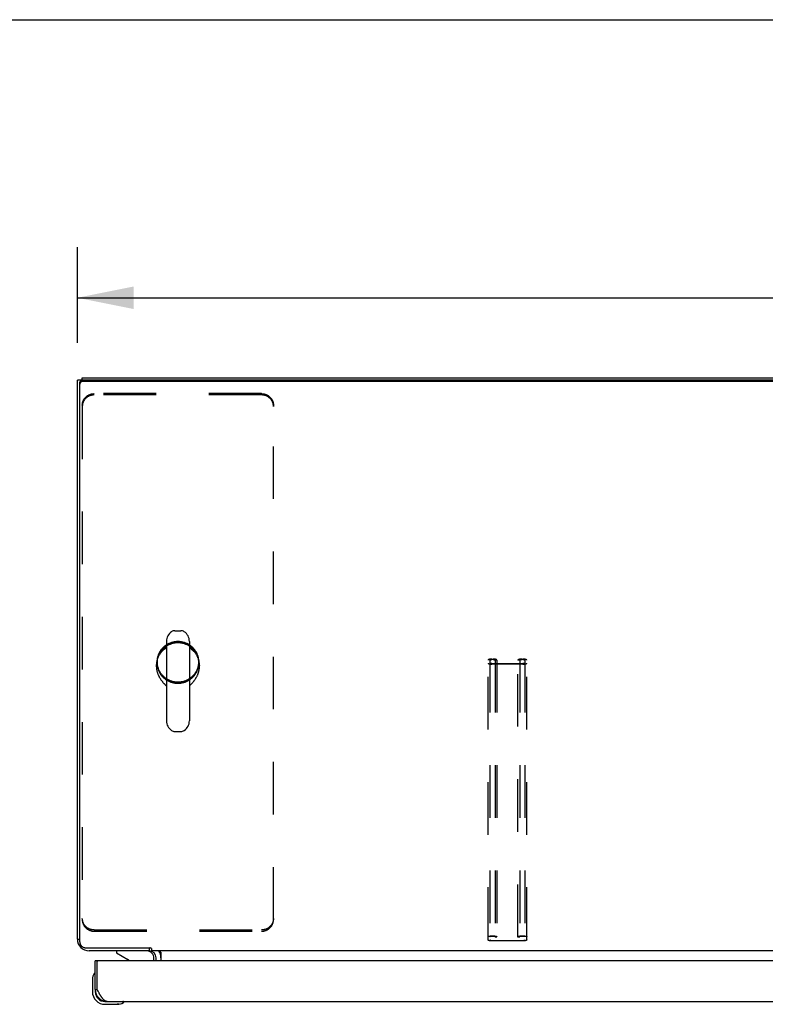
# Model space of a CAD drawing. Header units: inches. Extents: x 0 to 200, y 0 to 130.
# Tile 61 of 91: x 31 to 47, y 109 to 130. Entities that reach past the tile are written whole.
import ezdxf

# ---------------------------------------------------------------- set-up
doc = ezdxf.new("R2010")
doc.units = ezdxf.units.IN
doc.header["$LTSCALE"] = 11.011777
doc.header["$MEASUREMENT"] = 0
doc.linetypes.add('HIDDEN', pattern=[0.2, 0.1, -0.1])
doc.layers.get('0').update_dxf_attribs({"linetype": 'CONTINUOUS'})
for name, color, linetype in [('02___PRT_ALL_AXES', 7, 'CONTINUOUS'), ('DEFAULT_2', 8, 'HIDDEN'), ('DIMENSIONS', 7, 'CONTINUOUS')]:
    doc.layers.add(name, color=color, linetype=linetype)
doc.styles.get("Standard").update_dxf_attribs({"font": 'arial.ttf'})
doc.dimstyles.new('DIMSTYLE_1', dxfattribs={"dimtxt": 0.883298, "dimasz": 1.17773, "dimexe": 0.09, "dimexo": 0.07, "dimgap": 0.0375, "dimtad": 0, "dimtih": 1, "dimtoh": 1, "dimzin": 4, "dimdsep": 46, "dimtxsty": 'Standard', "dimblk": '_FILLED', "dimblk1": '_FILLED', "dimblk2": '_FILLED', "dimcen": 0.09, "dimazin": 1, "dimtfac": 1, "dimtofl": 0, "dimtmove": 0, "dimatfit": 3, "dimldrblk": '_FILLED', "dimfxl": 0, "dimtolj": 1, "dimtzin": 4, "dimarcsym": 0})

# ---------------------------------------------------------------- blocks, each defined once
blk = doc.blocks.new('_FILLED')
at = {"color": 0, "linetype": 'ByBlock'}
blk.add_solid([(0, 0), (-1, 0.2), (-1, -0.2)], dxfattribs=at)
blk = doc.blocks.new('*D9')
at = {"layer": 'DIMENSIONS', "color": 2, "linetype": 'Continuous'}
for p, q in [((32.413, 122.785), (32.413, 124.788)), ((92.413, 122.785), (92.413, 124.788)), ((32.413, 123.728), (60.428, 123.728)), ((92.413, 123.728), (64.398, 123.728))]:
    blk.add_line(p, q, dxfattribs=at)
at = {"layer": 'DIMENSIONS', "color": 2, "linetype": 'Continuous', "xscale": 1.1777301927, "yscale": 1.1777301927, "zscale": 1.1777301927, "rotation": 180}
blk.add_blockref('_FILLED', (32.413, 123.728), dxfattribs=at)
at = {"layer": 'DIMENSIONS', "color": 2, "linetype": 'Continuous', "xscale": 1.1777301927, "yscale": 1.1777301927, "zscale": 1.1777301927}
blk.add_blockref('_FILLED', (92.413, 123.728), dxfattribs=at)
at = {"layer": 'DIMENSIONS', "color": 2, "linetype": 'Continuous', "insert": (62.413, 124.17), "char_height": 0.8833, "width": 3.08662, "attachment_point": 2, "line_spacing_factor": 0.9}
blk.add_mtext('60.00', dxfattribs=at)

msp = doc.modelspace()

# ---------------------------------------------------------------- linework, layer by layer
at = {"color": 7, "linetype": 'Continuous'}
for p, q in [((0, 129.55), (200.214, 129.55)), ((32.517, 122.002), (32.517, 122.052)), ((32.51, 122), (32.413, 122)), ((32.465, 110.239), (32.465, 121.944)), ((92.301, 121.975), (32.525, 121.975)), ((34.453, 116.756), (34.581, 116.756)), ((34.276, 116.533), (34.276, 114.87)), ((34.759, 116.533), (34.759, 114.87)), ((34.065, 116.029), (34.065, 116.019)), ((34.969, 116.029), (34.969, 116.019)), ((34.759, 115.6), (34.767, 115.608)), ((34.453, 114.648), (34.581, 114.648)), ((32.413, 110.299), (32.465, 110.299)), ((32.459, 110.156), (32.484, 110.175)), ((32.59, 110.118), (33.929, 110.118)), ((33.913, 110.118), (33.913, 110.052)), ((33.966, 110.103), (33.966, 110.052)), ((33.23, 110.052), (33.23, 110.013)), ((33.23, 110.013), (33.468, 109.875)), ((90.861, 110.052), (33.966, 110.052)), ((34.017, 109.848), (34.017, 109.895)), ((34.163, 110.023), (34.163, 109.848)), ((32.85, 109.848), (32.788, 109.848)), ((32.775, 109.589), (32.775, 109.589)), ((32.728, 109.454), (32.728, 109.197)), ((32.788, 109.241), (32.788, 109.197)), ((32.788, 109.241), (32.83, 109.241)), ((32.991, 108.994), (33.035, 108.994)), ((32.991, 108.934), (33.248, 108.934)), ((33.285, 108.937), (33.248, 108.934)), ((33.376, 108.979), (33.38, 108.98)), ((33.38, 108.98), (33.381, 108.981))]:
    msp.add_line(p, q, dxfattribs=at)
at = {"color": 3, "linetype": 'Continuous'}
for p, q in [((32.517, 122.052), (92.309, 122.052)), ((32.413, 110.299), (32.413, 122)), ((92.301, 122.002), (32.525, 122.002)), ((33.917, 110.052), (32.66, 110.052)), ((34.059, 109.848), (34.059, 109.91)), ((32.788, 109.241), (32.788, 109.848)), ((32.83, 109.241), (32.83, 109.828)), ((61.414, 109.848), (32.85, 109.848)), ((32.837, 109.228), (32.83, 109.241)), ((32.847, 109.21), (32.837, 109.228)), ((32.853, 109.197), (32.847, 109.21)), ((32.86, 109.185), (32.853, 109.197)), ((32.867, 109.173), (32.86, 109.185)), ((33.035, 108.994), (61.229, 108.994))]:
    msp.add_line(p, q, dxfattribs=at)
for points in [[(32.465, 121.944), (32.465, 121.949), (32.466, 121.953), (32.467, 121.958), (32.468, 121.962), (32.47, 121.967), (32.472, 121.971), (32.474, 121.975), (32.477, 121.978), (32.48, 121.982), (32.483, 121.985), (32.486, 121.988), (32.49, 121.991), (32.494, 121.994), (32.498, 121.996), (32.502, 121.998), (32.507, 122), (32.511, 122.001), (32.516, 122.002), (32.52, 122.002), (32.525, 122.002)], [(33.035, 108.994), (33.031, 108.994), (33.028, 108.995), (33.025, 108.995), (33.022, 108.996), (33.018, 108.996), (33.015, 108.997), (33.012, 108.998), (33.008, 108.999), (33.005, 109.001), (33.002, 109.002), (32.998, 109.004), (32.995, 109.006), (32.992, 109.008), (32.989, 109.01), (32.985, 109.012), (32.982, 109.014), (32.979, 109.017), (32.975, 109.02), (32.972, 109.022), (32.969, 109.025), (32.965, 109.028), (32.962, 109.032), (32.959, 109.035), (32.956, 109.039), (32.952, 109.042), (32.949, 109.046), (32.946, 109.05), (32.942, 109.054), (32.939, 109.058), (32.936, 109.062), (32.932, 109.067), (32.929, 109.071), (32.926, 109.076), (32.923, 109.08), (32.919, 109.085), (32.916, 109.09), (32.913, 109.095), (32.909, 109.1), (32.906, 109.105), (32.903, 109.11), (32.899, 109.116), (32.896, 109.121), (32.893, 109.127), (32.89, 109.132), (32.886, 109.138), (32.883, 109.144), (32.88, 109.149), (32.876, 109.155), (32.873, 109.161), (32.87, 109.167), (32.867, 109.173)]]:
    msp.add_lwpolyline(points, dxfattribs=at)
at = {"color": 7, "linetype": 'Continuous'}
for points in [[(32.468, 121.935), (32.467, 121.931), (32.466, 121.927), (32.465, 121.922), (32.465, 121.918)], [(32.525, 121.975), (32.52, 121.975), (32.516, 121.975), (32.511, 121.974), (32.507, 121.973), (32.502, 121.971), (32.498, 121.969), (32.494, 121.967), (32.49, 121.964), (32.486, 121.962), (32.483, 121.958), (32.48, 121.955), (32.477, 121.952), (32.474, 121.948), (32.472, 121.944), (32.47, 121.94), (32.468, 121.935)], [(34.18, 116.322), (34.172, 116.313), (34.165, 116.304), (34.157, 116.294), (34.15, 116.285), (34.143, 116.275), (34.136, 116.265), (34.13, 116.255), (34.124, 116.245), (34.118, 116.234), (34.112, 116.224), (34.107, 116.213), (34.102, 116.202), (34.097, 116.191), (34.093, 116.18), (34.089, 116.169), (34.085, 116.158), (34.082, 116.146), (34.079, 116.135), (34.076, 116.123), (34.073, 116.112), (34.071, 116.1), (34.069, 116.088), (34.068, 116.076), (34.067, 116.065), (34.066, 116.053), (34.065, 116.041), (34.065, 116.029)], [(34.179, 116.32), (34.187, 116.329), (34.208, 116.351), (34.231, 116.372), (34.255, 116.391), (34.276, 116.405)], [(34.276, 116.4), (34.273, 116.398), (34.263, 116.392), (34.253, 116.385), (34.243, 116.378), (34.234, 116.371), (34.224, 116.363), (34.215, 116.355), (34.206, 116.347), (34.197, 116.339), (34.189, 116.33), (34.18, 116.322)], [(34.759, 116.405), (34.779, 116.391), (34.804, 116.372), (34.827, 116.351), (34.848, 116.329), (34.855, 116.32)], [(34.862, 116.313), (34.854, 116.322), (34.846, 116.33), (34.837, 116.339), (34.828, 116.347), (34.819, 116.355), (34.81, 116.363), (34.801, 116.371), (34.791, 116.378), (34.781, 116.385), (34.771, 116.392), (34.761, 116.398), (34.759, 116.4)], [(34.969, 116.029), (34.969, 116.041), (34.969, 116.053), (34.968, 116.065), (34.967, 116.076), (34.965, 116.088), (34.963, 116.1), (34.961, 116.112), (34.959, 116.123), (34.956, 116.135), (34.953, 116.146), (34.949, 116.158), (34.946, 116.169), (34.942, 116.18), (34.937, 116.191), (34.933, 116.202), (34.928, 116.213), (34.922, 116.224), (34.917, 116.234), (34.911, 116.245), (34.905, 116.255), (34.898, 116.265), (34.892, 116.275), (34.885, 116.285), (34.877, 116.294), (34.87, 116.304), (34.862, 116.313)], [(34.065, 116.019), (34.065, 116.009), (34.066, 115.998), (34.066, 115.987), (34.067, 115.976), (34.069, 115.965), (34.07, 115.954), (34.072, 115.943), (34.074, 115.932), (34.076, 115.921), (34.079, 115.91), (34.082, 115.899), (34.085, 115.889), (34.088, 115.878), (34.092, 115.867), (34.095, 115.857), (34.099, 115.846), (34.104, 115.836), (34.108, 115.826), (34.113, 115.815), (34.118, 115.805), (34.123, 115.796), (34.128, 115.786), (34.133, 115.776), (34.139, 115.767), (34.144, 115.758), (34.15, 115.749), (34.156, 115.74), (34.162, 115.731), (34.168, 115.722), (34.174, 115.714), (34.18, 115.706), (34.186, 115.698), (34.192, 115.69), (34.198, 115.683), (34.205, 115.675), (34.211, 115.668), (34.217, 115.661), (34.223, 115.654), (34.229, 115.648), (34.235, 115.642), (34.241, 115.636), (34.246, 115.63), (34.252, 115.624), (34.257, 115.619), (34.262, 115.613), (34.267, 115.608), (34.272, 115.604), (34.276, 115.6)], [(34.767, 115.608), (34.772, 115.613), (34.777, 115.619), (34.783, 115.624), (34.788, 115.63), (34.794, 115.636), (34.8, 115.642), (34.806, 115.648), (34.812, 115.654), (34.818, 115.661), (34.824, 115.668), (34.83, 115.675), (34.836, 115.683), (34.842, 115.69), (34.848, 115.698), (34.855, 115.706), (34.861, 115.714), (34.867, 115.722), (34.873, 115.731), (34.879, 115.74), (34.885, 115.749), (34.89, 115.758), (34.896, 115.767), (34.901, 115.776), (34.907, 115.786), (34.912, 115.796), (34.917, 115.805), (34.922, 115.815), (34.926, 115.826), (34.931, 115.836), (34.935, 115.846), (34.939, 115.857), (34.943, 115.867), (34.946, 115.878), (34.95, 115.889), (34.953, 115.899), (34.956, 115.91), (34.958, 115.921), (34.961, 115.932), (34.963, 115.943), (34.964, 115.954), (34.966, 115.965), (34.967, 115.976), (34.968, 115.987), (34.969, 115.998), (34.969, 116.009), (34.969, 116.019)], [(32.465, 110.239), (32.466, 110.23), (32.466, 110.222), (32.468, 110.213), (32.47, 110.205), (32.473, 110.197), (32.477, 110.189), (32.481, 110.181), (32.485, 110.173), (32.49, 110.166), (32.496, 110.16), (32.502, 110.153), (32.508, 110.148), (32.515, 110.142), (32.523, 110.137), (32.53, 110.133), (32.538, 110.129), (32.547, 110.126), (32.555, 110.123), (32.564, 110.121), (32.572, 110.119), (32.581, 110.118), (32.59, 110.118)], [(33.948, 110.11), (33.947, 110.11), (33.945, 110.11), (33.944, 110.11), (33.943, 110.111), (33.941, 110.111), (33.939, 110.112), (33.937, 110.113), (33.935, 110.114), (33.934, 110.115), (33.932, 110.116), (33.93, 110.117), (33.929, 110.118)], [(33.966, 110.103), (33.964, 110.104), (33.963, 110.105), (33.961, 110.106), (33.96, 110.107), (33.958, 110.108), (33.957, 110.108), (33.955, 110.109), (33.954, 110.109), (33.953, 110.109), (33.951, 110.109), (33.948, 110.11)], [(34.143, 110.036), (34.141, 110.041), (34.139, 110.043), (34.138, 110.045), (34.137, 110.046), (34.135, 110.048), (34.134, 110.049), (34.132, 110.051), (34.13, 110.051), (34.129, 110.052), (34.128, 110.052), (34.126, 110.052)], [(34.163, 110.023), (34.162, 110.023), (34.16, 110.023), (34.158, 110.023), (34.156, 110.024), (34.155, 110.025), (34.153, 110.026), (34.151, 110.027), (34.149, 110.029), (34.148, 110.03), (34.146, 110.032), (34.145, 110.034), (34.143, 110.036)], [(32.775, 109.589), (32.774, 109.588), (32.774, 109.586), (32.773, 109.583)], [(33.381, 108.981), (33.383, 108.981), (33.383, 108.981)]]:
    msp.add_lwpolyline(points, dxfattribs=at)
for centre, radius, start, end in [((34.517, 116.533), 0.241, 123.1848, 180), ((34.453, 116.631), 0.125, 90, 123.1848), ((34.581, 116.631), 0.125, 56.8152, 90), ((34.517, 116.533), 0.241, 0, 56.8152), ((34.517, 114.87), 0.241, 180, 236.8152), ((34.517, 114.87), 0.241, 303.1848, 360), ((34.453, 114.773), 0.125, 236.8152, 270), ((34.581, 114.773), 0.125, 270, 303.1848), ((33.86, 109.895), 0.157, 0, 90), ((33.917, 109.91), 0.246, 0, 35.3371), ((33.418, 109.789), 0.1, 36.5468, 59.908), ((32.978, 109.454), 0.25, 149.1101, 180), ((32.777, 109.574), 0.015, 96.3796, 149.1101), ((32.773, 109.574), 0.015, 0, 83.6204), ((32.991, 109.197), 0.263, 180, 270), ((32.991, 109.197), 0.203, 180, 270), ((33.248, 109.184), 0.25, 270, 300.8899), ((33.368, 108.979), 0.015, 6.3796, 90), ((33.368, 108.983), 0.015, 300.8899, 353.6204)]:
    msp.add_arc(centre, radius, start, end, dxfattribs=at)
at = {"color": 3, "linetype": 'Continuous'}
for centre, radius, start, end in [((32.66, 110.299), 0.246, 180, 270), ((33.917, 109.91), 0.142, 0, 90), ((32.85, 109.828), 0.02, 90, 180), ((33.035, 109.241), 0.246, 180, 270)]:
    msp.add_arc(centre, radius, start, end, dxfattribs=at)
at = {"layer": '02___PRT_ALL_AXES', "color": 8, "linetype": 'HIDDEN'}
for p, q in [((34.08, 116.106), (34.08, 116.079)), ((34.955, 116.106), (34.955, 116.079))]:
    msp.add_line(p, q, dxfattribs=at)
for points in [[(34.517, 116.529), (34.502, 116.529), (34.487, 116.528), (34.471, 116.526), (34.456, 116.525), (34.441, 116.522), (34.426, 116.52), (34.411, 116.516), (34.397, 116.512), (34.382, 116.508), (34.368, 116.503), (34.353, 116.498), (34.339, 116.492), (34.325, 116.486), (34.312, 116.479), (34.298, 116.472), (34.285, 116.465), (34.273, 116.457), (34.26, 116.448), (34.248, 116.439), (34.236, 116.43), (34.224, 116.42), (34.213, 116.41), (34.203, 116.4), (34.192, 116.389), (34.182, 116.378), (34.172, 116.366), (34.163, 116.355), (34.155, 116.343), (34.146, 116.33), (34.138, 116.318), (34.131, 116.305), (34.124, 116.291), (34.118, 116.278), (34.112, 116.265), (34.106, 116.251), (34.101, 116.237), (34.097, 116.223), (34.093, 116.208), (34.089, 116.194), (34.086, 116.18), (34.084, 116.165), (34.082, 116.15), (34.081, 116.136), (34.08, 116.121), (34.08, 116.106)], [(34.517, 116.502), (34.502, 116.502), (34.487, 116.501), (34.471, 116.5), (34.456, 116.498), (34.441, 116.495), (34.426, 116.493), (34.411, 116.489), (34.397, 116.486), (34.382, 116.481), (34.368, 116.476), (34.353, 116.471), (34.339, 116.465), (34.325, 116.459), (34.312, 116.452), (34.298, 116.445), (34.285, 116.438), (34.273, 116.43), (34.26, 116.421), (34.248, 116.412), (34.236, 116.403), (34.224, 116.393), (34.213, 116.383), (34.203, 116.373), (34.192, 116.362), (34.182, 116.351), (34.172, 116.339), (34.163, 116.328), (34.155, 116.316), (34.146, 116.303), (34.138, 116.291), (34.131, 116.278), (34.124, 116.265), (34.118, 116.251), (34.112, 116.238), (34.106, 116.224), (34.101, 116.21), (34.097, 116.196), (34.093, 116.182), (34.089, 116.167), (34.086, 116.153), (34.084, 116.138), (34.082, 116.123), (34.081, 116.109), (34.08, 116.094), (34.08, 116.079)], [(34.955, 116.106), (34.954, 116.121), (34.954, 116.136), (34.952, 116.15), (34.95, 116.165), (34.948, 116.18), (34.945, 116.194), (34.942, 116.208), (34.938, 116.223), (34.933, 116.237), (34.928, 116.251), (34.923, 116.265), (34.917, 116.278), (34.91, 116.291), (34.904, 116.305), (34.896, 116.318), (34.888, 116.33), (34.88, 116.343), (34.871, 116.355), (34.862, 116.366), (34.852, 116.378), (34.842, 116.389), (34.832, 116.4), (34.821, 116.41), (34.81, 116.42), (34.798, 116.43), (34.787, 116.439), (34.774, 116.448), (34.762, 116.457), (34.749, 116.465), (34.736, 116.472), (34.723, 116.479), (34.709, 116.486), (34.695, 116.492), (34.681, 116.498), (34.667, 116.503), (34.652, 116.508), (34.638, 116.512), (34.623, 116.516), (34.608, 116.52), (34.593, 116.522), (34.578, 116.525), (34.563, 116.526), (34.548, 116.528), (34.532, 116.529), (34.517, 116.529)], [(34.955, 116.079), (34.954, 116.094), (34.954, 116.109), (34.952, 116.123), (34.95, 116.138), (34.948, 116.153), (34.945, 116.167), (34.942, 116.182), (34.938, 116.196), (34.933, 116.21), (34.928, 116.224), (34.923, 116.238), (34.917, 116.251), (34.91, 116.265), (34.904, 116.278), (34.896, 116.291), (34.888, 116.303), (34.88, 116.316), (34.871, 116.328), (34.862, 116.339), (34.852, 116.351), (34.842, 116.362), (34.832, 116.373), (34.821, 116.383), (34.81, 116.393), (34.798, 116.403), (34.787, 116.412), (34.774, 116.421), (34.762, 116.43), (34.749, 116.438), (34.736, 116.445), (34.723, 116.452), (34.709, 116.459), (34.695, 116.465), (34.681, 116.471), (34.667, 116.476), (34.652, 116.481), (34.638, 116.486), (34.623, 116.489), (34.608, 116.493), (34.593, 116.495), (34.578, 116.498), (34.563, 116.5), (34.548, 116.501), (34.532, 116.502), (34.517, 116.502)], [(34.08, 116.106), (34.08, 116.091), (34.081, 116.077), (34.082, 116.062), (34.084, 116.047), (34.086, 116.033), (34.089, 116.018), (34.093, 116.004), (34.097, 115.99), (34.101, 115.976), (34.106, 115.962), (34.112, 115.948), (34.118, 115.934), (34.124, 115.921), (34.131, 115.908), (34.138, 115.895), (34.146, 115.882), (34.155, 115.87), (34.163, 115.858), (34.172, 115.846), (34.182, 115.835), (34.192, 115.823), (34.203, 115.813), (34.213, 115.802), (34.224, 115.792), (34.236, 115.782), (34.248, 115.773), (34.26, 115.764), (34.273, 115.756), (34.285, 115.748), (34.298, 115.74), (34.312, 115.733), (34.325, 115.726), (34.339, 115.72), (34.353, 115.714), (34.368, 115.709), (34.382, 115.704), (34.397, 115.7), (34.411, 115.696), (34.426, 115.693), (34.441, 115.69), (34.456, 115.688), (34.471, 115.686), (34.487, 115.685), (34.502, 115.684), (34.517, 115.684)], [(34.08, 116.079), (34.08, 116.065), (34.081, 116.05), (34.082, 116.035), (34.084, 116.02), (34.086, 116.006), (34.089, 115.991), (34.093, 115.977), (34.097, 115.963), (34.101, 115.949), (34.106, 115.935), (34.112, 115.921), (34.118, 115.907), (34.124, 115.894), (34.131, 115.881), (34.138, 115.868), (34.146, 115.855), (34.155, 115.843), (34.163, 115.831), (34.172, 115.819), (34.182, 115.808), (34.192, 115.797), (34.203, 115.786), (34.213, 115.775), (34.224, 115.765), (34.236, 115.756), (34.248, 115.746), (34.26, 115.737), (34.273, 115.729), (34.285, 115.721), (34.298, 115.713), (34.312, 115.706), (34.325, 115.699), (34.339, 115.693), (34.353, 115.687), (34.368, 115.682), (34.382, 115.677), (34.397, 115.673), (34.411, 115.669), (34.426, 115.666), (34.441, 115.663), (34.456, 115.661), (34.471, 115.659), (34.487, 115.658), (34.502, 115.657), (34.517, 115.657)], [(34.517, 115.684), (34.532, 115.684), (34.548, 115.685), (34.563, 115.686), (34.578, 115.688), (34.593, 115.69), (34.608, 115.693), (34.623, 115.696), (34.638, 115.7), (34.652, 115.704), (34.667, 115.709), (34.681, 115.714), (34.695, 115.72), (34.709, 115.726), (34.723, 115.733), (34.736, 115.74), (34.749, 115.748), (34.762, 115.756), (34.774, 115.764), (34.787, 115.773), (34.798, 115.782), (34.81, 115.792), (34.821, 115.802), (34.832, 115.813), (34.842, 115.823), (34.852, 115.835), (34.862, 115.846), (34.871, 115.858), (34.88, 115.87), (34.888, 115.882), (34.896, 115.895), (34.904, 115.908), (34.91, 115.921), (34.917, 115.934), (34.923, 115.948), (34.928, 115.962), (34.933, 115.976), (34.938, 115.99), (34.942, 116.004), (34.945, 116.018), (34.948, 116.033), (34.95, 116.047), (34.952, 116.062), (34.954, 116.077), (34.954, 116.091), (34.955, 116.106)], [(34.517, 115.657), (34.532, 115.657), (34.548, 115.658), (34.563, 115.659), (34.578, 115.661), (34.593, 115.663), (34.608, 115.666), (34.623, 115.669), (34.638, 115.673), (34.652, 115.677), (34.667, 115.682), (34.681, 115.687), (34.695, 115.693), (34.709, 115.699), (34.723, 115.706), (34.736, 115.713), (34.749, 115.721), (34.762, 115.729), (34.774, 115.737), (34.787, 115.746), (34.798, 115.756), (34.81, 115.765), (34.821, 115.775), (34.832, 115.786), (34.842, 115.797), (34.852, 115.808), (34.862, 115.819), (34.871, 115.831), (34.88, 115.843), (34.888, 115.855), (34.896, 115.868), (34.904, 115.881), (34.91, 115.894), (34.917, 115.907), (34.923, 115.921), (34.928, 115.935), (34.933, 115.949), (34.938, 115.963), (34.942, 115.977), (34.945, 115.991), (34.948, 116.006), (34.95, 116.02), (34.952, 116.035), (34.954, 116.05), (34.954, 116.065), (34.955, 116.079)]]:
    msp.add_lwpolyline(points, dxfattribs=at)
at = {"layer": 'DEFAULT_2', "color": 8, "linetype": 'HIDDEN'}
for p, q in [((36.267, 121.721), (32.767, 121.721)), ((36.267, 121.694), (32.767, 121.694)), ((32.517, 121.479), (32.517, 121.452)), ((32.517, 121.452), (32.517, 110.706)), ((36.517, 121.479), (36.517, 121.452)), ((36.517, 110.706), (36.517, 121.452)), ((41.007, 110.283), (41.007, 116.142)), ((41.047, 116.142), (41.047, 110.283)), ((41.087, 116.163), (41.114, 116.163)), ((41.114, 116.152), (41.087, 116.152)), ((41.087, 116.068), (41.739, 116.068)), ((41.154, 116.142), (41.154, 110.343)), ((41.194, 116.138), (41.154, 116.138)), ((41.194, 116.142), (41.194, 110.343)), ((41.632, 110.343), (41.632, 116.142)), ((41.672, 116.138), (41.632, 116.138)), ((41.672, 116.142), (41.672, 110.343)), ((41.712, 116.163), (41.739, 116.163)), ((41.739, 116.152), (41.712, 116.152)), ((41.779, 116.142), (41.779, 110.283)), ((41.819, 110.283), (41.819, 116.142)), ((41.739, 116.058), (41.087, 116.058)), ((32.767, 110.492), (36.267, 110.492)), ((32.767, 110.465), (36.267, 110.465)), ((41.087, 110.367), (41.114, 110.367)), ((41.114, 110.357), (41.087, 110.357)), ((41.194, 110.343), (41.154, 110.343)), ((41.672, 110.343), (41.632, 110.343)), ((41.712, 110.367), (41.739, 110.367)), ((41.739, 110.357), (41.712, 110.357)), ((41.087, 110.272), (41.739, 110.272)), ((41.739, 110.262), (41.087, 110.262))]:
    msp.add_line(p, q, dxfattribs=at)
for points in [[(32.517, 121.479), (32.517, 121.489), (32.518, 121.498), (32.519, 121.508), (32.52, 121.517), (32.522, 121.526), (32.524, 121.536), (32.527, 121.545), (32.529, 121.554), (32.533, 121.563), (32.536, 121.572), (32.54, 121.58), (32.544, 121.589), (32.549, 121.597), (32.554, 121.605), (32.559, 121.613), (32.565, 121.621), (32.571, 121.629), (32.577, 121.636), (32.584, 121.643), (32.59, 121.65), (32.598, 121.656), (32.605, 121.663), (32.612, 121.669), (32.62, 121.675), (32.628, 121.68), (32.637, 121.685), (32.645, 121.69), (32.654, 121.694), (32.663, 121.698), (32.672, 121.702), (32.681, 121.706), (32.69, 121.709), (32.699, 121.712), (32.709, 121.714), (32.718, 121.716), (32.728, 121.718), (32.738, 121.719), (32.748, 121.72), (32.757, 121.72), (32.767, 121.721)], [(32.767, 121.694), (32.757, 121.694), (32.748, 121.693), (32.738, 121.692), (32.728, 121.691), (32.718, 121.689), (32.709, 121.687), (32.699, 121.685), (32.69, 121.682), (32.681, 121.679), (32.672, 121.675), (32.663, 121.672), (32.654, 121.667), (32.645, 121.663), (32.637, 121.658), (32.628, 121.653), (32.62, 121.648), (32.612, 121.642), (32.605, 121.636), (32.598, 121.63), (32.59, 121.623), (32.584, 121.616), (32.577, 121.609), (32.571, 121.602), (32.565, 121.594), (32.559, 121.586), (32.554, 121.578), (32.549, 121.57), (32.544, 121.562), (32.54, 121.553), (32.536, 121.545), (32.533, 121.536), (32.529, 121.527), (32.527, 121.518), (32.524, 121.509), (32.522, 121.499), (32.52, 121.49), (32.519, 121.481), (32.518, 121.471), (32.517, 121.462), (32.517, 121.452)], [(36.267, 121.721), (36.277, 121.72), (36.287, 121.72), (36.297, 121.719), (36.306, 121.718), (36.316, 121.716), (36.326, 121.714), (36.335, 121.712), (36.344, 121.709), (36.354, 121.706), (36.363, 121.702), (36.372, 121.698), (36.381, 121.694), (36.389, 121.69), (36.398, 121.685), (36.406, 121.68), (36.414, 121.675), (36.422, 121.669), (36.43, 121.663), (36.437, 121.656), (36.444, 121.65), (36.451, 121.643), (36.457, 121.636), (36.464, 121.629), (36.469, 121.621), (36.475, 121.613), (36.48, 121.605), (36.485, 121.597), (36.49, 121.589), (36.494, 121.58), (36.498, 121.572), (36.502, 121.563), (36.505, 121.554), (36.508, 121.545), (36.51, 121.536), (36.512, 121.526), (36.514, 121.517), (36.515, 121.508), (36.516, 121.498), (36.517, 121.489), (36.517, 121.479)], [(36.517, 121.452), (36.517, 121.462), (36.516, 121.471), (36.515, 121.481), (36.514, 121.49), (36.512, 121.499), (36.51, 121.509), (36.508, 121.518), (36.505, 121.527), (36.502, 121.536), (36.498, 121.545), (36.494, 121.553), (36.49, 121.562), (36.485, 121.57), (36.48, 121.578), (36.475, 121.586), (36.469, 121.594), (36.464, 121.602), (36.457, 121.609), (36.451, 121.616), (36.444, 121.623), (36.437, 121.63), (36.43, 121.636), (36.422, 121.642), (36.414, 121.648), (36.406, 121.653), (36.398, 121.658), (36.389, 121.663), (36.381, 121.667), (36.372, 121.672), (36.363, 121.675), (36.354, 121.679), (36.344, 121.682), (36.335, 121.685), (36.326, 121.687), (36.316, 121.689), (36.306, 121.691), (36.297, 121.692), (36.287, 121.693), (36.277, 121.694), (36.267, 121.694)], [(41.087, 116.163), (41.076, 116.163), (41.066, 116.162), (41.056, 116.161), (41.047, 116.16), (41.038, 116.158), (41.03, 116.157), (41.024, 116.155), (41.018, 116.152), (41.013, 116.15), (41.01, 116.147), (41.008, 116.145), (41.007, 116.142)], [(41.007, 116.078), (41.008, 116.076), (41.01, 116.073), (41.013, 116.07), (41.018, 116.068), (41.024, 116.066), (41.03, 116.064), (41.038, 116.062), (41.047, 116.06), (41.056, 116.059), (41.066, 116.058), (41.076, 116.058), (41.087, 116.058)], [(41.047, 116.142), (41.047, 116.144), (41.049, 116.145), (41.051, 116.147), (41.055, 116.148), (41.059, 116.149), (41.063, 116.15), (41.069, 116.151), (41.075, 116.152), (41.081, 116.152), (41.087, 116.152)], [(41.087, 116.068), (41.081, 116.068), (41.075, 116.068), (41.069, 116.069), (41.063, 116.07), (41.059, 116.071), (41.055, 116.072), (41.051, 116.074), (41.049, 116.075), (41.047, 116.077), (41.047, 116.078)], [(41.194, 116.142), (41.194, 116.145), (41.192, 116.147), (41.188, 116.15), (41.184, 116.152), (41.178, 116.155), (41.171, 116.157), (41.163, 116.158), (41.154, 116.16), (41.145, 116.161), (41.135, 116.162), (41.125, 116.163), (41.114, 116.163)], [(41.114, 116.152), (41.121, 116.152), (41.127, 116.152), (41.133, 116.151), (41.138, 116.15), (41.143, 116.149), (41.147, 116.148), (41.15, 116.147), (41.153, 116.145), (41.154, 116.144), (41.154, 116.142)], [(41.712, 116.163), (41.701, 116.163), (41.691, 116.162), (41.681, 116.161), (41.672, 116.16), (41.663, 116.158), (41.655, 116.157), (41.649, 116.155), (41.643, 116.152), (41.638, 116.15), (41.635, 116.147), (41.633, 116.145), (41.632, 116.142)], [(41.672, 116.142), (41.672, 116.144), (41.674, 116.145), (41.676, 116.147), (41.68, 116.148), (41.684, 116.149), (41.688, 116.15), (41.694, 116.151), (41.7, 116.152), (41.706, 116.152), (41.712, 116.152)], [(41.819, 116.142), (41.819, 116.145), (41.817, 116.147), (41.813, 116.15), (41.809, 116.152), (41.803, 116.155), (41.796, 116.157), (41.788, 116.158), (41.779, 116.16), (41.77, 116.161), (41.76, 116.162), (41.75, 116.163), (41.739, 116.163)], [(41.739, 116.152), (41.746, 116.152), (41.752, 116.152), (41.758, 116.151), (41.763, 116.15), (41.768, 116.149), (41.772, 116.148), (41.775, 116.147), (41.778, 116.145), (41.779, 116.144), (41.779, 116.142)], [(41.779, 116.078), (41.779, 116.077), (41.778, 116.075), (41.775, 116.074), (41.772, 116.072), (41.768, 116.071), (41.763, 116.07), (41.758, 116.069), (41.752, 116.068), (41.746, 116.068), (41.739, 116.068)], [(41.739, 116.058), (41.75, 116.058), (41.76, 116.058), (41.77, 116.059), (41.779, 116.06), (41.788, 116.062), (41.796, 116.064), (41.803, 116.066), (41.809, 116.068), (41.813, 116.07), (41.817, 116.073), (41.819, 116.076), (41.819, 116.078)], [(32.767, 110.492), (32.757, 110.492), (32.748, 110.493), (32.738, 110.493), (32.728, 110.495), (32.718, 110.496), (32.709, 110.498), (32.699, 110.501), (32.69, 110.504), (32.681, 110.507), (32.672, 110.51), (32.663, 110.514), (32.654, 110.518), (32.645, 110.523), (32.637, 110.527), (32.628, 110.532), (32.62, 110.538), (32.612, 110.544), (32.605, 110.55), (32.598, 110.556), (32.59, 110.562), (32.584, 110.569), (32.577, 110.576), (32.571, 110.584), (32.565, 110.591), (32.559, 110.599), (32.554, 110.607), (32.549, 110.615), (32.544, 110.624), (32.54, 110.632), (32.536, 110.641), (32.533, 110.65), (32.529, 110.659), (32.527, 110.668), (32.524, 110.677), (32.522, 110.686), (32.52, 110.695), (32.519, 110.705), (32.518, 110.714), (32.517, 110.724), (32.517, 110.733)], [(36.517, 110.733), (36.517, 110.724), (36.516, 110.714), (36.515, 110.705), (36.514, 110.695), (36.512, 110.686), (36.51, 110.677), (36.508, 110.668), (36.505, 110.659), (36.502, 110.65), (36.498, 110.641), (36.494, 110.632), (36.49, 110.624), (36.485, 110.615), (36.48, 110.607), (36.475, 110.599), (36.469, 110.591), (36.464, 110.584), (36.457, 110.576), (36.451, 110.569), (36.444, 110.562), (36.437, 110.556), (36.43, 110.55), (36.422, 110.544), (36.414, 110.538), (36.406, 110.532), (36.398, 110.527), (36.389, 110.523), (36.381, 110.518), (36.372, 110.514), (36.363, 110.51), (36.354, 110.507), (36.344, 110.504), (36.335, 110.501), (36.326, 110.498), (36.316, 110.496), (36.306, 110.495), (36.297, 110.493), (36.287, 110.493), (36.277, 110.492), (36.267, 110.492)], [(32.517, 110.706), (32.517, 110.697), (32.518, 110.687), (32.519, 110.678), (32.52, 110.669), (32.522, 110.659), (32.524, 110.65), (32.527, 110.641), (32.529, 110.632), (32.533, 110.623), (32.536, 110.614), (32.54, 110.605), (32.544, 110.597), (32.549, 110.588), (32.554, 110.58), (32.559, 110.572), (32.565, 110.564), (32.571, 110.557), (32.577, 110.549), (32.584, 110.542), (32.59, 110.536), (32.598, 110.529), (32.605, 110.523), (32.612, 110.517), (32.62, 110.511), (32.628, 110.506), (32.637, 110.5), (32.645, 110.496), (32.654, 110.491), (32.663, 110.487), (32.672, 110.483), (32.681, 110.48), (32.69, 110.477), (32.699, 110.474), (32.709, 110.472), (32.718, 110.469), (32.728, 110.468), (32.738, 110.467), (32.748, 110.466), (32.757, 110.465), (32.767, 110.465)], [(36.267, 110.465), (36.277, 110.465), (36.287, 110.466), (36.297, 110.467), (36.306, 110.468), (36.316, 110.469), (36.326, 110.472), (36.335, 110.474), (36.344, 110.477), (36.354, 110.48), (36.363, 110.483), (36.372, 110.487), (36.381, 110.491), (36.389, 110.496), (36.398, 110.5), (36.406, 110.506), (36.414, 110.511), (36.422, 110.517), (36.43, 110.523), (36.437, 110.529), (36.444, 110.536), (36.451, 110.542), (36.457, 110.549), (36.464, 110.557), (36.469, 110.564), (36.475, 110.572), (36.48, 110.58), (36.485, 110.588), (36.49, 110.597), (36.494, 110.605), (36.498, 110.614), (36.502, 110.623), (36.505, 110.632), (36.508, 110.641), (36.51, 110.65), (36.512, 110.659), (36.514, 110.669), (36.515, 110.678), (36.516, 110.687), (36.517, 110.697), (36.517, 110.706)], [(41.007, 110.346), (41.008, 110.349), (41.01, 110.352), (41.013, 110.354), (41.018, 110.357), (41.024, 110.359), (41.03, 110.361), (41.038, 110.363), (41.047, 110.364), (41.056, 110.366), (41.066, 110.366), (41.076, 110.367), (41.087, 110.367)], [(41.087, 110.357), (41.081, 110.357), (41.075, 110.356), (41.069, 110.356), (41.063, 110.355), (41.059, 110.354), (41.055, 110.353), (41.051, 110.351), (41.049, 110.35), (41.047, 110.348), (41.047, 110.346)], [(41.114, 110.367), (41.125, 110.367), (41.135, 110.366), (41.145, 110.366), (41.154, 110.364), (41.163, 110.363), (41.171, 110.361), (41.178, 110.359), (41.184, 110.357), (41.188, 110.354), (41.192, 110.352), (41.194, 110.349), (41.194, 110.346)], [(41.154, 110.346), (41.154, 110.348), (41.153, 110.35), (41.15, 110.351), (41.147, 110.353), (41.143, 110.354), (41.138, 110.355), (41.133, 110.356), (41.127, 110.356), (41.121, 110.357), (41.114, 110.357)], [(41.632, 110.346), (41.633, 110.349), (41.635, 110.352), (41.638, 110.354), (41.643, 110.357), (41.649, 110.359), (41.655, 110.361), (41.663, 110.363), (41.672, 110.364), (41.681, 110.366), (41.691, 110.366), (41.701, 110.367), (41.712, 110.367)], [(41.712, 110.357), (41.706, 110.357), (41.7, 110.356), (41.694, 110.356), (41.688, 110.355), (41.684, 110.354), (41.68, 110.353), (41.676, 110.351), (41.674, 110.35), (41.672, 110.348), (41.672, 110.346)], [(41.739, 110.367), (41.75, 110.367), (41.76, 110.366), (41.77, 110.366), (41.779, 110.364), (41.788, 110.363), (41.796, 110.361), (41.803, 110.359), (41.809, 110.357), (41.813, 110.354), (41.817, 110.352), (41.819, 110.349), (41.819, 110.346)], [(41.779, 110.346), (41.779, 110.348), (41.778, 110.35), (41.775, 110.351), (41.772, 110.353), (41.768, 110.354), (41.763, 110.355), (41.758, 110.356), (41.752, 110.356), (41.746, 110.357), (41.739, 110.357)], [(41.087, 110.262), (41.076, 110.262), (41.066, 110.263), (41.056, 110.264), (41.047, 110.265), (41.038, 110.266), (41.03, 110.268), (41.024, 110.27), (41.018, 110.272), (41.013, 110.275), (41.01, 110.277), (41.008, 110.28), (41.007, 110.283)], [(41.047, 110.283), (41.047, 110.281), (41.049, 110.279), (41.051, 110.278), (41.055, 110.277), (41.059, 110.275), (41.063, 110.274), (41.069, 110.273), (41.075, 110.273), (41.081, 110.272), (41.087, 110.272)], [(41.819, 110.283), (41.819, 110.28), (41.817, 110.277), (41.813, 110.275), (41.809, 110.272), (41.803, 110.27), (41.796, 110.268), (41.788, 110.266), (41.779, 110.265), (41.77, 110.264), (41.76, 110.263), (41.75, 110.262), (41.739, 110.262)], [(41.739, 110.272), (41.746, 110.272), (41.752, 110.273), (41.758, 110.273), (41.763, 110.274), (41.768, 110.275), (41.772, 110.277), (41.775, 110.278), (41.778, 110.279), (41.779, 110.281), (41.779, 110.283)]]:
    msp.add_lwpolyline(points, dxfattribs=at)

# ---------------------------------------------------------------- dimensions: what is measured, and where the dimension line sits
at = {"layer": 'DIMENSIONS', "color": 2, "linetype": 'Continuous'}
dim = msp.add_linear_dim(base=(32.413, 123.728), p1=(92.413, 124.858), p2=(32.413, 124.858), angle=180, dimstyle='DIMSTYLE_1', dxfattribs=at)
dim.commit()
dim.dimension.update_dxf_attribs({"geometry": '*D9', "text_midpoint": (62.406, 123.723), "dimtype": 160})

doc.saveas('drawing.dxf')
